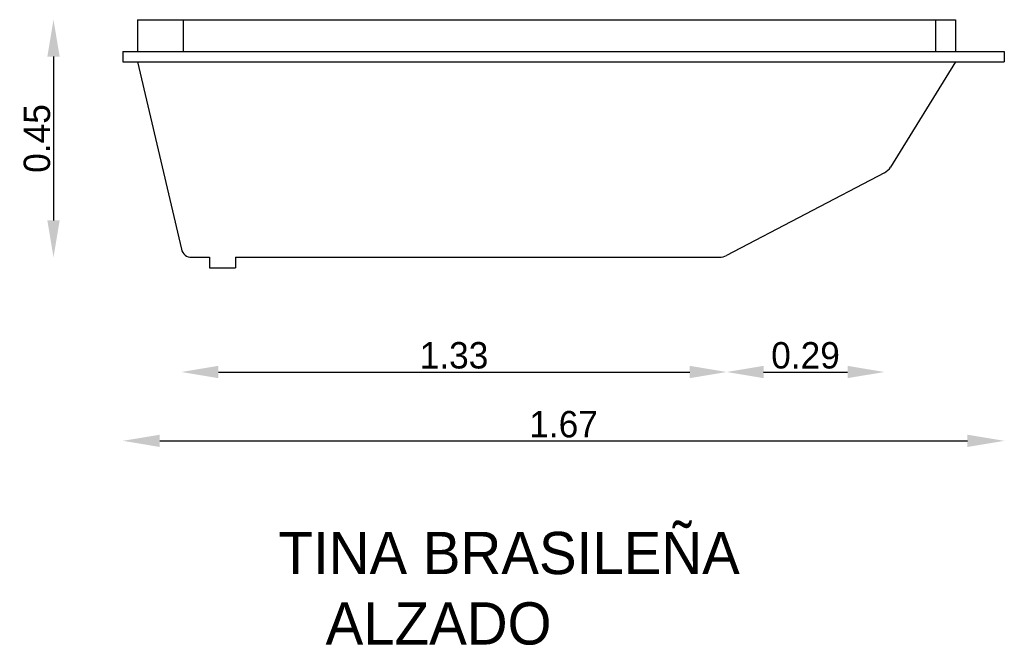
# Model space of a CAD drawing. Extents: x -115 to 72, y 11 to 130.
import ezdxf

# ---------------------------------------------------------------- set-up
doc = ezdxf.new("R2010")
doc.units = 0
doc.header["$MEASUREMENT"] = 0
doc.layers.get('0').update_dxf_attribs({"linetype": 'CONTINUOUS'})
doc.layers.get('DEFPOINTS').update_dxf_attribs({"linetype": 'CONTINUOUS'})
doc.dimstyles.get("Standard").update_dxf_attribs({"dimtxt": 0.18, "dimasz": 0.18, "dimexe": 0.18, "dimexo": 0.0625, "dimgap": 0.09, "dimtad": 0, "dimtih": 1, "dimtoh": 1, "dimdec": 4, "dimzin": 0, "dimdsep": 46, "dimtxsty": 'Standard', "dimcen": 0.09, "dimadec": 0, "dimazin": 0, "dimtfac": 1, "dimtdec": 4, "dimtofl": 0, "dimtmove": 0, "dimatfit": 3, "dimfxl": 0, "dimtolj": 1, "dimtzin": 0, "dimarcsym": 0})

# ---------------------------------------------------------------- blocks, each defined once
blk = doc.blocks.new('*D0')
at = {"color": 0, "linetype": 'ByBlock'}
blk.add_line((128.63, 5.82), (128.63, -25.18), dxfattribs=at)
for points in [[(127.46, 5.82), (129.8, 5.82), (128.63, 12.82)], [(127.46, -25.18), (129.8, -25.18), (128.63, -32.18)]]:
    blk.add_solid(points, dxfattribs=at)
at = {"layer": 'DEFPOINTS', "color": 0, "linetype": 'ByBlock'}
for p in [(144.57, 12.82), (128.63, -32.18), (158.16, -32.18)]:
    blk.add_point(p, dxfattribs=at)
at = {"color": 0, "linetype": 'ByBlock', "insert": (125.51, -9.68), "char_height": 5, "attachment_point": 5, "rotation": 90}
blk.add_mtext('\\A1;0.45', dxfattribs=at)
blk = doc.blocks.new('*D1')
at = {"color": 0, "linetype": 'ByBlock'}
blk.add_line((159.86, -53.9), (249.16, -53.9), dxfattribs=at)
for points in [[(159.86, -52.73), (159.86, -55.06), (152.86, -53.9)], [(249.16, -52.73), (249.16, -55.06), (256.16, -53.9)]]:
    blk.add_solid(points, dxfattribs=at)
at = {"layer": 'DEFPOINTS', "color": 0, "linetype": 'ByBlock'}
for p in [(152.86, -30.64), (256.16, -31.84), (256.16, -53.9)]:
    blk.add_point(p, dxfattribs=at)
at = {"color": 0, "linetype": 'ByBlock', "insert": (204.51, -50.77), "char_height": 5, "attachment_point": 5}
blk.add_mtext('\\A1;1.33', dxfattribs=at)
blk = doc.blocks.new('*D2')
at = {"color": 0, "linetype": 'ByBlock'}
blk.add_line((263.16, -53.9), (279.07, -53.9), dxfattribs=at)
for points in [[(263.16, -52.73), (263.16, -55.06), (256.16, -53.9)], [(279.07, -52.73), (279.07, -55.06), (286.07, -53.9)]]:
    blk.add_solid(points, dxfattribs=at)
at = {"layer": 'DEFPOINTS', "color": 0, "linetype": 'ByBlock'}
for p in [(286.07, -16.17), (256.16, -31.84), (286.07, -53.9)]:
    blk.add_point(p, dxfattribs=at)
at = {"color": 0, "linetype": 'ByBlock', "insert": (271.11, -50.77), "char_height": 5, "attachment_point": 5}
blk.add_mtext('\\A1;0.29', dxfattribs=at)
blk = doc.blocks.new('*D3')
at = {"color": 0, "linetype": 'ByBlock'}
blk.add_line((148.77, -66.93), (301.77, -66.93), dxfattribs=at)
for points in [[(148.77, -65.77), (148.77, -68.1), (141.77, -66.93)], [(301.77, -65.77), (301.77, -68.1), (308.77, -66.93)]]:
    blk.add_solid(points, dxfattribs=at)
at = {"layer": 'DEFPOINTS', "color": 0, "linetype": 'ByBlock'}
for p in [(141.77, 4.82), (308.77, 4.82), (308.77, -66.93)]:
    blk.add_point(p, dxfattribs=at)
at = {"color": 0, "linetype": 'ByBlock', "insert": (225.27, -63.81), "char_height": 5, "attachment_point": 5}
blk.add_mtext('\\A1;1.67', dxfattribs=at)

msp = doc.modelspace()

# ---------------------------------------------------------------- linework, layer by layer
for p, q in [((-92.50961, 129.85266), (62.46909, 129.85266)), ((-92.50961, 129.85266), (-92.50961, 123.85266)), ((-83.85001, 129.85266), (-83.85001, 123.85266)), ((58.62798, 129.85266), (58.62798, 123.85266)), ((62.46909, 129.85266), (62.46909, 123.85266)), ((-95.30478, 123.85266), (71.69522, 123.85266)), ((-95.30478, 123.85266), (-95.30478, 121.85266)), ((71.69522, 123.85266), (71.69522, 121.85266)), ((-95.30478, 121.85266), (71.69522, 121.85266)), ((-92.50961, 121.85266), (-84.21143, 86.39689)), ((62.46909, 121.85266), (50.1478, 101.94679)), ((48.98959, 100.86857), (19.08602, 85.19551)), ((-82.26405, 84.85266), (-78.9133, 84.85266)), ((-78.9133, 84.85266), (-78.9133, 82.85266)), ((-73.99323, 84.85266), (-73.99323, 82.85266)), ((-73.99323, 84.85266), (17.69335, 84.85266)), ((-78.9133, 82.85266), (-73.99323, 82.85266))]:
    msp.add_line(p, q)
for centre, radius, start, end in [((47.59692, 103.52572), 3, 297.6599287, 328.2434076), ((-82.26405, 86.85266), 2, 193.1725836, 270), ((17.69335, 87.85266), 3, 270, 297.6599287)]:
    msp.add_arc(centre, radius, start, end)

# ---------------------------------------------------------------- texts
at = {"color": 5}
for s, p in [('TINA BRASILEÑA', (-65.80724, 24.8584)), ('   ALZADO', (-65.80724, 11.52507))]:
    msp.add_text(s, height=8, dxfattribs=at).set_placement(p)

# ---------------------------------------------------------------- dimensions: what is measured, and where the dimension line sits
at = {"color": 1}
dim = msp.add_linear_dim(base=(-108.44544, 84.85266), p1=(-92.50961, 129.85266), p2=(-78.9133, 84.85266), angle=90, text='0.45', dimstyle='Standard', override={"dimtxt": 5, "dimasz": 7, "dimexe": 1.25, "dimexo": 0.625, "dimgap": 0.625, "dimtad": 1, "dimtih": 0, "dimtoh": 0, "dimzin": 8, "dimlunit": 6, "dimcen": 2.5, "dimse1": 1, "dimse2": 1, "dimtofl": 1}, dxfattribs=at)
dim.commit()
dim.dimension.update_dxf_attribs({"geometry": '*D0', "text_midpoint": (-111.57044, 107.35266), "insert": (-237.07544, 117.03474)})
for base, p1, p2, text, override, picture, middle in [((71.69522, 50.10088), (-95.30478, 121.85266), (71.69522, 121.85266), '1.67', {"dimtxt": 5, "dimasz": 7, "dimexe": 1.25, "dimexo": 0.625, "dimgap": 0.625, "dimtad": 1, "dimtih": 0, "dimtoh": 0, "dimzin": 8, "dimlunit": 6, "dimcen": 2.5, "dimse1": 1, "dimse2": 1, "dimtofl": 1}, '*D3', (-11.80478, 53.22588)), ((48.98959, 63.13861), (19.08602, 85.19551), (48.98959, 100.86857), '0.29', {"dimtxt": 5, "dimasz": 7, "dimexe": 1.25, "dimexo": 0.625, "dimgap": 0.625, "dimtad": 1, "dimtih": 0, "dimtoh": 0, "dimzin": 8, "dimlunit": 6, "dimcen": 2.5, "dimse1": 1, "dimse2": 1, "dimtofl": 1, "dimtmove": 1}, '*D2', (34.0378, 66.26361)), ((19.08602, 63.13861), (-84.21143, 86.39689), (19.08602, 85.19551), '1.33', {"dimtxt": 5, "dimasz": 7, "dimexe": 1.25, "dimexo": 0.625, "dimgap": 0.625, "dimtad": 1, "dimtih": 0, "dimtoh": 0, "dimzin": 8, "dimlunit": 6, "dimcen": 2.5, "dimse1": 1, "dimse2": 1, "dimtofl": 1}, '*D1', (-32.56271, 66.26361))]:
    dim = msp.add_linear_dim(base=base, p1=p1, p2=p2, text=text, dimstyle='Standard', override=override, dxfattribs=at)
    dim.commit()
    dim.dimension.update_dxf_attribs({"geometry": picture, "text_midpoint": middle, "insert": (-237.07544, 117.03474)})

doc.saveas('drawing.dxf')
